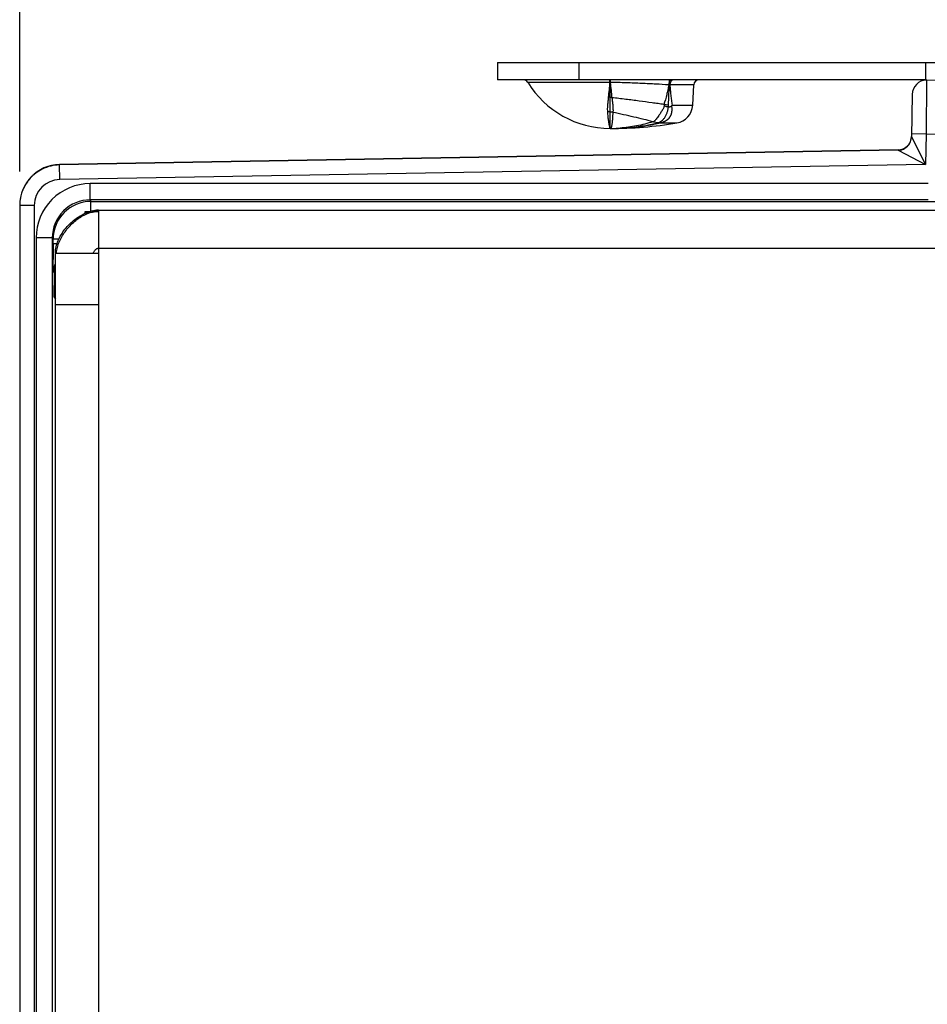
# Model space of a CAD drawing. Header units: inches. Extents: x 0.2 to 16.8, y 0.2 to 10.8.
# Tile 5 of 17: x 3.6 to 5.3, y 6.2 to 8. Entities that reach past the tile are written whole.
import ezdxf

# ---------------------------------------------------------------- set-up
doc = ezdxf.new("R2010")
doc.units = ezdxf.units.IN
doc.header["$LTSCALE"] = 0.935
doc.header["$MEASUREMENT"] = 0
doc.layers.get('0').update_dxf_attribs({"linetype": 'CONTINUOUS'})
for name, color, linetype in [('02___PRT_ALL_AXES', 7, 'CONTINUOUS'), ('06___PRT_ALL_SURFS', 7, 'CONTINUOUS'), ('DIMENSIONS', 7, 'CONTINUOUS'), ('FEATURES', 7, 'CONTINUOUS')]:
    doc.layers.add(name, color=color, linetype=linetype)
doc.styles.get("Standard").update_dxf_attribs({"font": 'txt', "width": 0.8})
doc.dimstyles.new('DIMSTYLE_1', dxfattribs={"dimtxt": 0.125, "dimasz": 0.18, "dimexe": 0.125, "dimexo": 0.0625, "dimgap": 0.0625, "dimtad": 0, "dimtih": 1, "dimtoh": 1, "dimzin": 4, "dimdsep": 46, "dimtxsty": 'STANDARD', "dimblk": '_FILLED', "dimblk1": '_FILLED', "dimblk2": '_FILLED', "dimcen": 0.09, "dimadec": 0, "dimazin": 0, "dimtp": 0.001, "dimtm": 0.001, "dimtfac": 1, "dimtofl": 0, "dimtmove": 0, "dimatfit": 3, "dimldrblk": '_FILLED', "dimfxl": 1, "dimtolj": 1, "dimtzin": 4, "dimarcsym": 0})

# ---------------------------------------------------------------- blocks, each defined once
blk = doc.blocks.new('_FILLED')
at = {"color": 0, "linetype": 'BYBLOCK'}
blk.add_solid([(0, 0), (-1, 0.174), (-1, -0.174)], dxfattribs=at)
blk = doc.blocks.new('*D4')
at = {"layer": 'DIMENSIONS', "color": 2, "linetype": 'CONTINUOUS'}
for p, q in [((3.6122, 7.728), (3.6122, 8.8198)), ((6.395, 7.903), (6.395, 8.8198)), ((3.6122, 8.6948), (4.3786, 8.6948)), ((6.395, 8.6948), (5.6286, 8.6948))]:
    blk.add_line(p, q, dxfattribs=at)
at = {"layer": 'DIMENSIONS', "color": 2, "linetype": 'CONTINUOUS', "xscale": 0.18, "yscale": 0.18, "zscale": 0.18, "rotation": 180}
blk.add_blockref('_FILLED', (3.6122, 8.6948), dxfattribs=at)
at = {"layer": 'DIMENSIONS', "color": 2, "linetype": 'CONTINUOUS', "xscale": 0.18, "yscale": 0.18, "zscale": 0.18}
blk.add_blockref('_FILLED', (6.395, 8.6948), dxfattribs=at)
at = {"layer": 'DIMENSIONS', "color": 2, "linetype": 'CONTINUOUS', "insert": (5.0036, 8.7573), "char_height": 0.125, "width": 1.125, "attachment_point": 2, "line_spacing_factor": 0.9}
blk.add_mtext('2.78{\\Ftxt.shx;\\W1.000000;\\H0.125000; }[70.7]', dxfattribs=at)

msp = doc.modelspace()

# ---------------------------------------------------------------- linework, layer by layer
at = {"color": 7, "linetype": 'CONTINUOUS'}
for p, q in [((4.7029, 7.8978), (4.7029, 7.8972)), ((4.7034, 7.8978), (4.7035, 7.893)), ((4.8156, 7.8971), (4.8144, 7.8962)), ((5.2878, 7.8972), (5.287, 7.7972)), ((5.2878, 7.8972), (5.3212, 7.8978)), ((4.7029, 7.893), (4.551, 7.893)), ((4.7035, 7.893), (4.7029, 7.893)), ((4.8577, 7.8883), (4.8135, 7.8883)), ((5.2613, 7.8707), (5.26, 7.7921)), ((4.8178, 7.8507), (4.8557, 7.8507)), ((4.7084, 7.8375), (4.7078, 7.8296)), ((4.7078, 7.8296), (4.7078, 7.8294)), ((4.7035, 7.8078), (4.7032, 7.8078)), ((4.7035, 7.8078), (4.7032, 7.8078)), ((4.7042, 7.8078), (4.7035, 7.8078)), ((4.7042, 7.8078), (4.7035, 7.8078)), ((4.7057, 7.8078), (4.7042, 7.8078)), ((4.7835, 7.8201), (4.7823, 7.8202)), ((4.7835, 7.8201), (4.7962, 7.8181)), ((4.7962, 7.8181), (4.7962, 7.818)), ((4.7962, 7.818), (4.8265, 7.818)), ((5.287, 7.7972), (5.26, 7.7976)), ((5.26, 7.7922), (5.2861, 7.7414)), ((5.287, 7.7972), (5.2861, 7.7414)), ((5.287, 7.7972), (5.3204, 7.7978)), ((5.2354, 7.7681), (3.6859, 7.7411)), ((5.2354, 7.7676), (3.6859, 7.7405)), ((5.2354, 7.7676), (5.2861, 7.7414)), ((3.6864, 7.7135), (3.6859, 7.7405)), ((5.2861, 7.7414), (3.6864, 7.7135)), ((3.7425, 7.6759), (3.7425, 7.7059)), ((5.2907, 7.7059), (3.7425, 7.7059)), ((3.6122, 7.6655), (3.6122, 4.755)), ((3.6392, 7.6655), (3.6122, 7.6655)), ((3.6392, 7.6655), (3.6392, 4.755)), ((3.7425, 7.6759), (3.7439, 7.673)), ((5.2907, 7.6759), (3.7425, 7.6759)), ((3.7439, 7.6548), (3.7439, 7.673)), ((3.7439, 7.673), (5.6266, 7.673)), ((3.7332, 7.6519), (3.7332, 7.6543)), ((3.6425, 7.6059), (3.6425, 4.8147)), ((3.6725, 7.6059), (3.6425, 7.6059)), ((3.6725, 7.6059), (3.6725, 4.8147)), ((3.6725, 7.6059), (3.6739, 7.603)), ((3.6739, 7.5944), (3.6739, 7.603)), ((3.6849, 7.603), (3.6739, 7.603)), ((3.6814, 7.5944), (3.6739, 7.5944)), ((3.6743, 7.5444), (3.6759, 7.5412)), ((3.6759, 7.5412), (3.6759, 7.5364)), ((3.6759, 7.5412), (3.6782, 7.5412)), ((3.6759, 7.5364), (3.6782, 7.5364)), ((3.6762, 7.4964), (3.6759, 7.5178)), ((3.6762, 7.4964), (3.6782, 7.4925))]:
    msp.add_line(p, q, dxfattribs=at)
at = {"color": 6, "linetype": 'CONTINUOUS'}
for p, q in [((4.7032, 7.8398), (4.7032, 7.8978)), ((4.8111, 7.8507), (4.8128, 7.8978)), ((4.7065, 7.8647), (4.7032, 7.8651)), ((4.8111, 7.8507), (4.8024, 7.852)), ((4.7032, 7.8248), (4.7032, 7.8386)), ((4.7084, 7.8375), (4.7032, 7.8386)), ((4.7032, 7.8078), (4.7032, 7.8248)), ((4.7032, 7.8078), (4.7035, 7.8078)), ((4.7035, 7.8078), (4.7042, 7.8078)), ((4.7904, 7.818), (4.7823, 7.8202))]:
    msp.add_line(p, q, dxfattribs=at)
at = {"color": 3, "linetype": 'CONTINUOUS'}
for p, q in [((3.758, 7.6568), (3.7543, 7.6566)), ((3.758, 7.6568), (5.6532, 7.6568)), ((3.7582, 4.7638), (3.7582, 7.6568)), ((3.7582, 7.5868), (5.7322, 7.5868)), ((3.6782, 4.8438), (3.6782, 7.5768)), ((3.7582, 7.5768), (3.6782, 7.5768)), ((3.7582, 7.4818), (3.6782, 7.4818))]:
    msp.add_line(p, q, dxfattribs=at)
msp.add_lwpolyline([(3.7543, 7.6566), (3.7423, 7.6544), (3.735, 7.6519)], dxfattribs=at)
at = {"color": 7, "linetype": 'CONTINUOUS'}
for centre, radius, start, end in [((4.5425, 7.8878), 0.01, 31.4985, 90), ((3.514, 7.8923), 1.1889, 0.0363, 0.2388), ((4.8677, 7.8878), 0.01, 90, 177), ((5.2883, 7.8702), 0.027, 90.9999, 178.9983), ((4.316, 7.9193), 0.3878, 352.0387, 356.1115), ((4.7901, 7.1364), 0.7523, 88.2178, 88.3785), ((4.6936, 7.7918), 0.0741, 79.9641, 84.9601), ((4.4865, 7.5874), 0.4121, 39.6565, 39.9526), ((4.7556, 7.9024), 0.0809, 318.9998, 320.2339), ((4.972, 7.8587), 0.2746, 184.2437, 186.009), ((4.6981, 7.7784), 0.06, 86.7079, 89.9944), ((4.9417, 7.8557), 0.2442, 186.0486, 186.22), ((4.6982, 7.779), 0.0594, 83.3971, 86.706), ((4.6983, 7.7798), 0.0586, 80.0551, 83.3939), ((4.7032, 8.0577), 0.2499, 270.227, 272.2086), ((4.7032, 8.2348), 0.427, 270.3362, 272.8664), ((4.7031, 8.0602), 0.2524, 272.2082, 273.0886), ((4.703, 8.062), 0.2542, 273.0893, 274.1975), ((4.7027, 8.2401), 0.4323, 272.8934, 282.4872), ((5.235, 7.7931), 0.025, 270.9999, 358.9978), ((5.235, 7.7926), 0.025, 270.9962, 330.7972), ((3.6872, 7.6661), 0.075, 91, 180), ((3.6873, 7.6653), 0.0752, 116.3809, 127.6433), ((3.6872, 7.6655), 0.075, 91, 116.3616), ((3.6871, 7.6656), 0.0748, 140.1905, 144.1855), ((3.6873, 7.6654), 0.0752, 130.2188, 140.1805), ((3.6871, 7.6657), 0.0748, 127.6549, 130.2082), ((3.6872, 7.6655), 0.048, 91.0016, 180.0006), ((3.6872, 7.6655), 0.0749, 153.1758, 158.7466), ((3.6874, 7.6654), 0.0752, 144.1919, 153.1653), ((3.7425, 7.6059), 0.1, 90.0027, 180.0043), ((3.6875, 7.6655), 0.0753, 166.4206, 177.0367), ((3.6872, 7.6655), 0.075, 158.7482, 166.3944), ((3.687, 7.6655), 0.0748, 177.0387, 179.992), ((3.7425, 7.6059), 0.07, 89.9995, 180.0134), ((3.7439, 7.603), 0.07, 90.0042, 179.9978), ((8.2413, 7.5926), 4.5674, 179.9778, 180.3394), ((3.6993, 7.5444), 0.025, 148.4441, 179.9823), ((7.6674, 7.5357), 3.9915, 179.9898, 180.2567)]:
    msp.add_arc(centre, radius, start, end, dxfattribs=at)
at = {"color": 6, "linetype": 'CONTINUOUS'}
for centre, radius, start, end in [((4.7032, 8.183), 0.3752, 270.1492, 274.6051), ((4.7025, 8.1901), 0.3824, 274.622, 283.2916)]:
    msp.add_arc(centre, radius, start, end, dxfattribs=at)
at = {"color": 3, "linetype": 'CONTINUOUS'}
for centre, radius, start, end in [((3.7572, 7.612), 0.0426, 88.6821, 90.1485), ((3.7287, 7.5768), 0.0505, 178.3315, 179.9965), ((3.7275, 7.5753), 0.0472, 176.3845, 178.2316)]:
    msp.add_arc(centre, radius, start, end, dxfattribs=at)
at = {"color": 7, "linetype": 'CONTINUOUS'}
for points, knots in [([(4.8144, 7.8962), (4.814, 7.8957), (4.8133, 7.8949), (4.8127, 7.8938), (4.8121, 7.8925), (4.8116, 7.8906), (4.8114, 7.8891), (4.8114, 7.8884)], [0, 0, 0, 0, 0.224136, 0.344093, 0.468784, 0.729855, 1, 1, 1, 1]), ([(4.8157, 7.895), (4.8154, 7.8946), (4.8148, 7.8936), (4.8141, 7.892), (4.8136, 7.8902), (4.8135, 7.8889), (4.8135, 7.8883)], [0, 0, 0, 0, 0.234081, 0.481056, 0.738135, 1, 1, 1, 1]), ([(4.8181, 7.8978), (4.8177, 7.8978), (4.8168, 7.8977), (4.816, 7.8973), (4.8156, 7.8971)], [0, 0, 0, 0, 0.489164, 1, 1, 1, 1]), ([(4.818, 7.8971), (4.8175, 7.8968), (4.8167, 7.8962), (4.816, 7.8955), (4.8157, 7.895)], [0, 0, 0, 0, 0.484186, 1, 1, 1, 1]), ([(4.8206, 7.8978), (4.8202, 7.8978), (4.8192, 7.8977), (4.8184, 7.8973), (4.818, 7.8971)], [0, 0, 0, 0, 0.491068, 1, 1, 1, 1]), ([(4.8114, 7.8884), (4.8035, 7.8888), (4.7914, 7.8895), (4.7747, 7.8904), (4.7612, 7.891), (4.7472, 7.8916), (4.728, 7.8923), (4.7133, 7.8928), (4.7035, 7.893)], [0, 0, 0, 0, 0.218809, 0.338564, 0.463921, 0.593862, 0.727277, 1, 1, 1, 1]), ([(4.7035, 7.893), (4.7039, 7.8881), (4.7047, 7.8787), (4.7058, 7.8693), (4.7065, 7.8647)], [0, 0, 0, 0, 0.514825, 1, 1, 1, 1]), ([(4.8114, 7.8884), (4.8109, 7.8853), (4.8098, 7.8791), (4.8071, 7.8669), (4.8045, 7.8579), (4.8024, 7.852)], [0, 0, 0, 0, 0.249996, 0.499966, 1, 1, 1, 1]), ([(4.8135, 7.8883), (4.8137, 7.8851), (4.8143, 7.8788), (4.8152, 7.8694), (4.8164, 7.86), (4.8173, 7.8538), (4.8178, 7.8507)], [0, 0, 0, 0, 0.251651, 0.502453, 0.752074, 1, 1, 1, 1]), ([(4.7001, 7.8656), (4.6997, 7.8631), (4.6991, 7.8583), (4.6985, 7.8523), (4.6981, 7.8478), (4.698, 7.8445), (4.698, 7.8414), (4.6981, 7.8394), (4.6982, 7.8384)], [0, 0, 0, 0, 0.275452, 0.534401, 0.657421, 0.776029, 0.890204, 1, 1, 1, 1]), ([(4.8024, 7.852), (4.7989, 7.8526), (4.7916, 7.8537), (4.7765, 7.8558), (4.7566, 7.8585), (4.7319, 7.8616), (4.715, 7.8637), (4.7065, 7.8647)], [0, 0, 0, 0, 0.111037, 0.227445, 0.473728, 0.733305, 1, 1, 1, 1]), ([(4.7065, 7.8647), (4.7068, 7.8622), (4.7074, 7.8574), (4.708, 7.8513), (4.7084, 7.8467), (4.7085, 7.8435), (4.7085, 7.8404), (4.7085, 7.8385), (4.7084, 7.8375)], [0, 0, 0, 0, 0.278024, 0.539869, 0.663578, 0.78183, 0.894135, 1, 1, 1, 1]), ([(4.8038, 7.8504), (4.8034, 7.8496), (4.8027, 7.8478), (4.8016, 7.8453), (4.8005, 7.8433), (4.7996, 7.8417), (4.7987, 7.8402), (4.7978, 7.8387), (4.7968, 7.8372), (4.7959, 7.8357), (4.7948, 7.834), (4.793, 7.8313), (4.7908, 7.8283), (4.7886, 7.8255), (4.7869, 7.8235), (4.7858, 7.8222), (4.7847, 7.8211), (4.7839, 7.8204), (4.7835, 7.8201)], [0, 0, 0, 0, 0.075551, 0.150919, 0.225738, 0.262857, 0.299732, 0.372559, 0.408401, 0.443781, 0.512973, 0.579836, 0.705493, 0.818648, 0.869901, 0.917314, 0.960718, 1, 1, 1, 1]), ([(4.8166, 7.8494), (4.8168, 7.8484), (4.817, 7.8466), (4.8171, 7.8439), (4.8171, 7.8417), (4.8169, 7.8399), (4.8167, 7.8382), (4.8164, 7.8365), (4.816, 7.8348), (4.8157, 7.8336), (4.8153, 7.8324), (4.8147, 7.8313), (4.8142, 7.8303), (4.8138, 7.8296), (4.8134, 7.8289), (4.8128, 7.828), (4.8121, 7.827), (4.8113, 7.826), (4.8104, 7.8251), (4.8096, 7.8243), (4.8089, 7.8238), (4.8082, 7.8232), (4.8073, 7.8226), (4.8062, 7.8219), (4.805, 7.8212), (4.8038, 7.8206), (4.8026, 7.8201), (4.8001, 7.8191), (4.7979, 7.8185), (4.7962, 7.8181)], [0, 0, 0, 0, 0.066021, 0.130758, 0.194254, 0.225608, 0.256709, 0.317965, 0.348078, 0.378011, 0.408021, 0.438333, 0.468743, 0.483863, 0.498853, 0.528513, 0.558183, 0.588388, 0.619031, 0.649824, 0.665353, 0.681051, 0.712901, 0.744914, 0.776896, 0.808945, 0.841025, 0.873053, 1, 1, 1, 1]), ([(4.8038, 7.8504), (4.8039, 7.8503), (4.8041, 7.8501), (4.8045, 7.8498), (4.8049, 7.8495), (4.8054, 7.8492), (4.8061, 7.8489), (4.8072, 7.8484), (4.8087, 7.8481), (4.8104, 7.8478), (4.8118, 7.8478), (4.8129, 7.8479), (4.8137, 7.848), (4.8145, 7.8482), (4.8155, 7.8485), (4.8163, 7.8489), (4.8166, 7.8494)], [0, 0, 0, 0, 0.034956, 0.069496, 0.103695, 0.137448, 0.203931, 0.269449, 0.397778, 0.522557, 0.643908, 0.703433, 0.762314, 0.820694, 0.878986, 1, 1, 1, 1]), ([(4.699, 7.8292), (4.6993, 7.8268), (4.6997, 7.8233), (4.7004, 7.819), (4.7008, 7.8162), (4.7013, 7.8139), (4.7017, 7.8119), (4.7021, 7.8103), (4.7024, 7.8094), (4.7025, 7.809)], [0, 0, 0, 0, 0.357845, 0.510603, 0.645444, 0.762064, 0.860168, 0.939528, 1, 1, 1, 1]), ([(4.7078, 7.8294), (4.7077, 7.8281), (4.7075, 7.8256), (4.7072, 7.8221), (4.7069, 7.8189), (4.7066, 7.8162), (4.7062, 7.8138), (4.7059, 7.8121), (4.7056, 7.8109), (4.7053, 7.8102), (4.7051, 7.8095), (4.7049, 7.8092), (4.7048, 7.809)], [0, 0, 0, 0, 0.188366, 0.358851, 0.511213, 0.645269, 0.760942, 0.858291, 0.900194, 0.937681, 0.970884, 1, 1, 1, 1]), ([(4.7823, 7.8202), (4.7766, 7.8217), (4.7649, 7.8247), (4.7468, 7.8289), (4.7278, 7.8332), (4.7149, 7.8361), (4.7084, 7.8375)], [0, 0, 0, 0, 0.231262, 0.477986, 0.735848, 1, 1, 1, 1]), ([(4.7025, 7.809), (4.7026, 7.8088), (4.7027, 7.8086), (4.7028, 7.8083), (4.7029, 7.8081), (4.703, 7.808), (4.7031, 7.8079), (4.7031, 7.8078), (4.7032, 7.8078), (4.7032, 7.8078)], [0, 0, 0, 0, 0.399105, 0.559656, 0.69452, 0.804197, 0.889674, 0.953129, 1, 1, 1, 1]), ([(4.7048, 7.809), (4.7047, 7.8088), (4.7045, 7.8085), (4.7041, 7.8081), (4.7037, 7.8078), (4.7034, 7.8078), (4.7032, 7.8078)], [0, 0, 0, 0, 0.304103, 0.561043, 0.785727, 1, 1, 1, 1]), ([(4.7823, 7.8202), (4.7724, 7.8171), (4.7523, 7.812), (4.7318, 7.8092), (4.7216, 7.8085)], [0, 0, 0, 0, 0.50412, 1, 1, 1, 1]), ([(3.6743, 7.5444), (3.6743, 7.5444), (3.6743, 7.5446), (3.6742, 7.5449), (3.6742, 7.5453), (3.6742, 7.5463), (3.6742, 7.5479), (3.6741, 7.5504), (3.6741, 7.5534), (3.674, 7.5585), (3.674, 7.5626), (3.674, 7.5655)], [0, 0, 0, 0, 0.006589, 0.021215, 0.043873, 0.074507, 0.159225, 0.274258, 0.417998, 0.588503, 1, 1, 1, 1])]:
    msp.add_open_spline(points, degree=3, knots=knots, dxfattribs=at)
at = {"color": 6, "linetype": 'CONTINUOUS'}
msp.add_open_spline([(4.7904, 7.818), (4.7911, 7.8182), (4.7925, 7.8186), (4.7952, 7.8197), (4.7984, 7.8218), (4.8019, 7.8251), (4.805, 7.8292), (4.8075, 7.834), (4.8093, 7.8392), (4.8106, 7.8448), (4.811, 7.8487), (4.8111, 7.8507)], degree=3, knots=[0, 0, 0, 0, 0.051758, 0.104537, 0.213972, 0.329735, 0.452372, 0.581941, 0.717508, 0.857467, 1, 1, 1, 1], dxfattribs=at)
at = {"color": 7, "linetype": 'CONTINUOUS'}
for points in [[(5.2568, 7.7804), (5.2588, 7.7839), (5.2599, 7.7881), (5.26, 7.7921)], [(3.678, 7.5511), (3.6766, 7.548), (3.6759, 7.5446), (3.6759, 7.5412)], [(3.6762, 7.4964), (3.6762, 7.4992), (3.6769, 7.5021), (3.678, 7.5046)]]:
    msp.add_open_spline(points, degree=3, dxfattribs=at)
at = {"color": 3, "linetype": 'CONTINUOUS'}
for points, knots in [([(3.6782, 7.5783), (3.6783, 7.582), (3.6794, 7.5896), (3.6831, 7.6008), (3.6886, 7.6116), (3.6957, 7.6218), (3.7041, 7.6313), (3.7136, 7.6396), (3.7239, 7.6466), (3.7312, 7.6503), (3.735, 7.6519)], [0, 0, 0, 0, 0.115278, 0.235208, 0.359748, 0.487828, 0.617787, 0.747701, 0.875653, 1, 1, 1, 1]), ([(3.6803, 7.5783), (3.6805, 7.5816), (3.6817, 7.5883), (3.685, 7.5982), (3.6898, 7.6079), (3.696, 7.6173), (3.7032, 7.6261), (3.7113, 7.6342), (3.7201, 7.6413), (3.7265, 7.6452), (3.7297, 7.647)], [0, 0, 0, 0, 0.112412, 0.230952, 0.355052, 0.483338, 0.613984, 0.744963, 0.874246, 1, 1, 1, 1]), ([(3.7297, 7.647), (3.731, 7.6476), (3.7359, 7.6501), (3.7412, 7.6521), (3.7451, 7.6531)], [0, 0, 0, 0, 0.257068, 1, 1, 1, 1]), ([(3.7451, 7.6531), (3.7471, 7.6536), (3.7511, 7.6544), (3.7551, 7.6546), (3.7571, 7.6547)], [0, 0, 0, 0, 0.506481, 1, 1, 1, 1]), ([(3.7497, 7.5808), (3.7501, 7.5814), (3.7509, 7.5825), (3.7524, 7.584), (3.754, 7.5853), (3.7551, 7.586), (3.7557, 7.5863)], [0, 0, 0, 0, 0.257738, 0.515325, 0.764612, 1, 1, 1, 1]), ([(3.7557, 7.5863), (3.7561, 7.5864), (3.7569, 7.5867), (3.7578, 7.5868), (3.7582, 7.5868)], [0, 0, 0, 0, 0.508498, 1, 1, 1, 1]), ([(3.7478, 7.5768), (3.748, 7.5775), (3.7485, 7.5788), (3.7493, 7.5801), (3.7497, 7.5808)], [0, 0, 0, 0, 0.475778, 1, 1, 1, 1])]:
    msp.add_open_spline(points, degree=3, knots=knots, dxfattribs=at)
at = {"layer": '02___PRT_ALL_AXES', "color": 7, "linetype": 'CONTINUOUS'}
for p, q in [((4.8557, 7.8507), (4.8577, 7.8883)), ((3.7332, 7.6543), (3.7421, 7.6543)), ((3.6782, 7.4818), (3.6782, 7.5768)), ((3.7582, 7.5768), (3.6782, 7.5768)), ((3.7582, 7.4818), (3.7582, 7.5768)), ((3.7582, 7.4818), (3.6782, 7.4818))]:
    msp.add_line(p, q, dxfattribs=at)
for centre, radius, start, end in [((4.7032, 7.9863), 0.1785, 211.4985, 270), ((4.8208, 7.8525), 0.035, 279.4651, 357), ((4.7032, 8.5578), 0.75, 270, 279.4651)]:
    msp.add_arc(centre, radius, start, end, dxfattribs=at)
at = {"layer": '06___PRT_ALL_SURFS', "color": 6, "linetype": 'CONTINUOUS'}
msp.add_line((3.758, 7.6568), (3.7543, 7.6566), dxfattribs=at)
at = {"layer": '06___PRT_ALL_SURFS', "color": 7, "linetype": 'CONTINUOUS'}
for p, q in [((3.758, 7.6568), (3.7582, 7.6568)), ((3.7582, 7.5768), (3.7582, 7.6568)), ((3.7582, 7.5768), (3.6782, 7.5768))]:
    msp.add_line(p, q, dxfattribs=at)
at = {"layer": '06___PRT_ALL_SURFS', "color": 6, "linetype": 'CONTINUOUS'}
msp.add_lwpolyline([(3.7543, 7.6566), (3.7423, 7.6544), (3.735, 7.6519)], dxfattribs=at)
for centre, radius, start, end in [((4.7032, 7.9863), 0.1785, 211.4961, 270), ((3.7572, 7.612), 0.0426, 88.6821, 90.1485), ((3.7275, 7.5753), 0.0472, 176.3845, 178.2316)]:
    msp.add_arc(centre, radius, start, end, dxfattribs=at)
at = {"layer": '06___PRT_ALL_SURFS', "color": 7, "linetype": 'CONTINUOUS'}
for centre, radius, start, end in [((3.7602, 7.5923), 0.0646, 102.3355, 105.5649), ((3.7287, 7.5768), 0.0505, 178.3315, 179.9965)]:
    msp.add_arc(centre, radius, start, end, dxfattribs=at)
for points, knots in [([(3.6782, 7.5783), (3.6783, 7.582), (3.6794, 7.5896), (3.6831, 7.6008), (3.6886, 7.6116), (3.6957, 7.6218), (3.7041, 7.6313), (3.7136, 7.6396), (3.7239, 7.6466), (3.7312, 7.6503), (3.735, 7.6519)], [0, 0, 0, 0, 0.115278, 0.235208, 0.359748, 0.487828, 0.617787, 0.747701, 0.875653, 1, 1, 1, 1]), ([(3.735, 7.6519), (3.7356, 7.6521), (3.7382, 7.6532), (3.7409, 7.654), (3.7429, 7.6546)], [0, 0, 0, 0, 0.25271, 1, 1, 1, 1]), ([(3.7464, 7.6555), (3.7474, 7.6557), (3.7512, 7.6564), (3.7551, 7.6568), (3.758, 7.6568)], [0, 0, 0, 0, 0.253717, 1, 1, 1, 1])]:
    msp.add_open_spline(points, degree=3, knots=knots, dxfattribs=at)
at = {"layer": '06___PRT_ALL_SURFS', "color": 6, "linetype": 'CONTINUOUS'}
for points, knots in [([(3.6803, 7.5783), (3.6805, 7.5816), (3.6817, 7.5883), (3.685, 7.5982), (3.6898, 7.6079), (3.696, 7.6173), (3.7032, 7.6261), (3.7113, 7.6342), (3.7201, 7.6413), (3.7265, 7.6452), (3.7297, 7.647)], [0, 0, 0, 0, 0.112412, 0.230952, 0.355052, 0.483338, 0.613984, 0.744963, 0.874246, 1, 1, 1, 1]), ([(3.7297, 7.647), (3.731, 7.6476), (3.7359, 7.6501), (3.7412, 7.6521), (3.7451, 7.6531)], [0, 0, 0, 0, 0.257068, 1, 1, 1, 1]), ([(3.7451, 7.6531), (3.7471, 7.6536), (3.7511, 7.6544), (3.7551, 7.6546), (3.7571, 7.6547)], [0, 0, 0, 0, 0.506481, 1, 1, 1, 1]), ([(3.7497, 7.5808), (3.7501, 7.5814), (3.7509, 7.5825), (3.7524, 7.584), (3.754, 7.5853), (3.7551, 7.586), (3.7557, 7.5863)], [0, 0, 0, 0, 0.257738, 0.515325, 0.764612, 1, 1, 1, 1]), ([(3.7557, 7.5863), (3.7561, 7.5864), (3.7569, 7.5867), (3.7578, 7.5868), (3.7582, 7.5868)], [0, 0, 0, 0, 0.508498, 1, 1, 1, 1]), ([(3.7478, 7.5768), (3.748, 7.5775), (3.7485, 7.5788), (3.7493, 7.5801), (3.7497, 7.5808)], [0, 0, 0, 0, 0.475778, 1, 1, 1, 1])]:
    msp.add_open_spline(points, degree=3, knots=knots, dxfattribs=at)
at = {"layer": 'FEATURES', "color": 7, "linetype": 'CONTINUOUS'}
for p, q in [((4.4952, 7.9298), (4.4952, 7.8978)), ((4.4952, 7.9298), (5.6218, 7.9298)), ((4.6452, 7.9298), (4.6452, 7.8978)), ((5.2862, 7.9298), (5.2862, 7.8978)), ((5.2878, 7.8978), (4.4952, 7.8978))]:
    msp.add_line(p, q, dxfattribs=at)

# ---------------------------------------------------------------- dimensions: what is measured, and where the dimension line sits
at = {"layer": 'DIMENSIONS', "color": 2, "linetype": 'CONTINUOUS'}
dim = msp.add_linear_dim(base=(6.395, 8.6948), p1=(3.6122, 7.6655), p2=(6.395, 7.8405), dimstyle='DIMSTYLE_1', dxfattribs=at)
dim.commit()
dim.dimension.update_dxf_attribs({"geometry": '*D4', "text_midpoint": (5.0036, 8.6948), "dimtype": 160})

doc.saveas('drawing.dxf')
